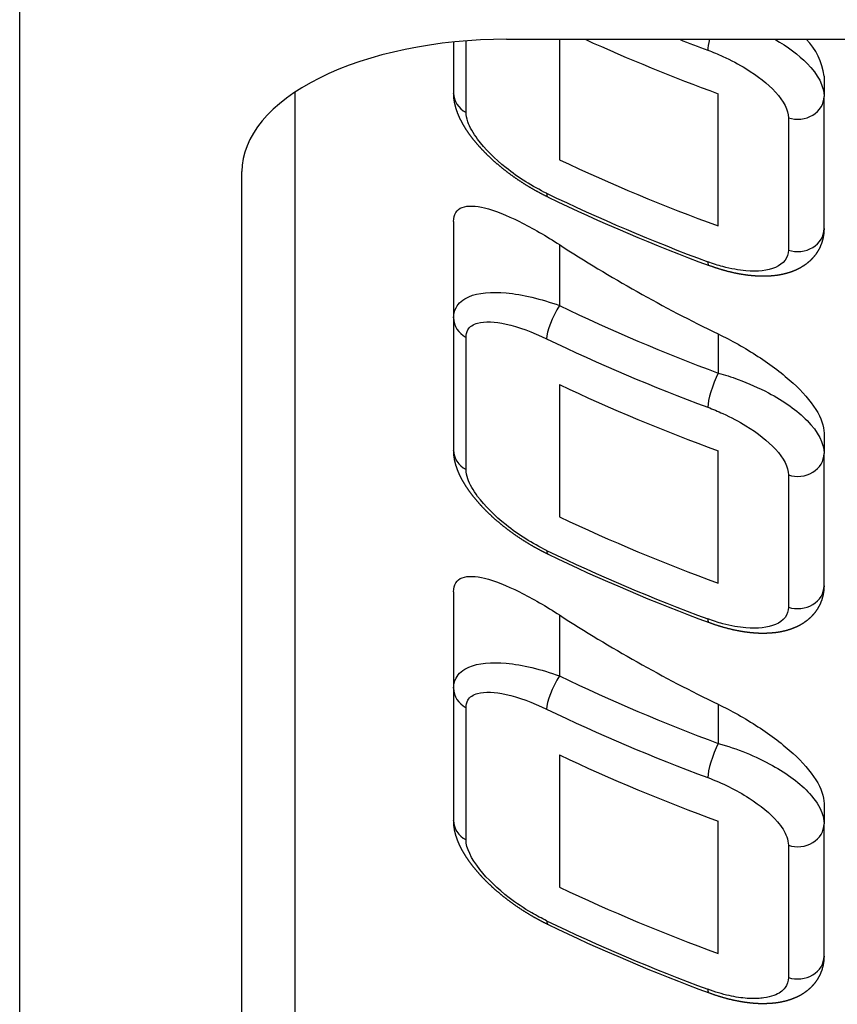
# Model space of a CAD drawing. Header units: millimetres. Extents: x 88.63 to 88.79, y 26.81 to 28.21.
# Tile 7 of 9: x 88.72924 to 88.73697, y 28.15917 to 28.16847. Entities that reach past the tile are written whole.
import ezdxf

# ---------------------------------------------------------------- set-up
doc = ezdxf.new("R2010")
doc.units = ezdxf.units.MM
doc.layers.add('SANINDUSA', color=3, linetype='Continuous')

msp = doc.modelspace()

# ---------------------------------------------------------------- linework, layer by layer
at = {"layer": 'SANINDUSA'}
for p, q in [((88.72924213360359, 28.14323810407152), (88.72924213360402, 28.16948810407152)), ((88.73334213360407, 28.16826284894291), (88.73334213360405, 28.16778020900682)), ((88.73345951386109, 28.16759667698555), (88.7334595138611, 28.16827337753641)), ((88.733842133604, 28.16828810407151), (88.750342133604, 28.16828810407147)), ((88.73434213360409, 28.16828810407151), (88.73434213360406, 28.16715005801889)), ((88.73684213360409, 28.16794150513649), (88.73684213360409, 28.1677490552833)), ((88.73184213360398, 28.16778810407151), (88.73184213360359, 28.15046997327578)), ((88.73584213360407, 28.16652425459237), (88.7358421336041, 28.16777425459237)), ((88.73684213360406, 28.1664990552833), (88.73684213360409, 28.1677490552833)), ((88.73650474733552, 28.16754620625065), (88.73650474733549, 28.16629620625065)), ((88.73134213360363, 28.14578810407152), (88.73134213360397, 28.16703810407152)), ((88.733342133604, 28.16656635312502), (88.733342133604, 28.16565520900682)), ((88.73434213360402, 28.16634808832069), (88.73434213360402, 28.16577210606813)), ((88.733342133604, 28.16565520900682), (88.73334213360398, 28.16440520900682)), ((88.73345951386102, 28.16422167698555), (88.73345951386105, 28.16547167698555)), ((88.73584213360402, 28.16550349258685), (88.73584213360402, 28.16513457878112)), ((88.734342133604, 28.16502505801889), (88.73434213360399, 28.16377505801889)), ((88.73684213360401, 28.16456650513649), (88.73684213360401, 28.1643740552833)), ((88.73584213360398, 28.16314925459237), (88.73584213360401, 28.16439925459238)), ((88.73684213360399, 28.1631240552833), (88.73684213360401, 28.1643740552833)), ((88.73650474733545, 28.16417120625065), (88.73650474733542, 28.16292120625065)), ((88.73334213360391, 28.16306635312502), (88.73334213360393, 28.16215520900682)), ((88.73434213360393, 28.16284808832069), (88.73434213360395, 28.16227210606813)), ((88.73334213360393, 28.16215520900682), (88.7333421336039, 28.16090520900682)), ((88.73345951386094, 28.16072167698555), (88.73345951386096, 28.16197167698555)), ((88.73584213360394, 28.16200349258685), (88.73584213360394, 28.16163457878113)), ((88.73434213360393, 28.16152505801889), (88.7343421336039, 28.16027505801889)), ((88.73684213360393, 28.16106650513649), (88.73684213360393, 28.1608740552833)), ((88.73584213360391, 28.15964925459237), (88.73584213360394, 28.16089925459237)), ((88.7368421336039, 28.1596240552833), (88.73684213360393, 28.1608740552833)), ((88.73650474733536, 28.16067120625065), (88.73650474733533, 28.15942120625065))]:
    msp.add_line(p, q, dxfattribs=at)
for centre, radius, start, end in [((88.73626857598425, 28.16787539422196), 0.0005773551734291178, 6.575160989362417, 45.62913409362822), ((88.74203449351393, 28.18303760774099), 0.01801706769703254, 244.3444973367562, 249.6023709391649), ((88.74203449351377, 28.17966260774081), 0.01801706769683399, 244.3444973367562, 249.6023709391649), ((88.7420344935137, 28.1761626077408), 0.01801706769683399, 244.3444973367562, 249.6023709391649)]:
    msp.add_arc(centre, radius, start, end, dxfattribs=at)
for centre, major_axis, ratio, start_param, end_param in [((88.73384213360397, 28.16703810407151), (0.0025, 4.105394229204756e-62), 0.4999999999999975, 1.570796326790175, 3.141592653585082), ((88.74238781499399, 28.18120252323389), (-0.016830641, -8.972168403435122e-61), 0.8660254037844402, 1.08868964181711, 1.171343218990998), ((88.742387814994, 28.18157752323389), (0.016830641, 8.972168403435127e-61), 0.8660254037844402, 4.28911189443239, 4.306562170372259), ((88.7358421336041, 28.16838457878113), (8.718745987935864e-05, 0.0002343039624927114), 0.1973892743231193, 2.067275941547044, 2.653878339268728), ((88.73359213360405, 28.16778020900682), (0.00025, 1.332713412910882e-62), 0.8660254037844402, 3.141592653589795, 4.153223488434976), ((88.73659213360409, 28.1677490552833), (0.0002499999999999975, 1.332713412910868e-62), 0.8660254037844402, 4.355303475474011, 6.283185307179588), ((88.74238781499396, 28.17995252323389), (0.016830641, 8.972168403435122e-61), 0.8660254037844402, 4.21396969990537, 4.312935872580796), ((88.73434213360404, 28.16702210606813), (0.0001082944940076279, 0.0002253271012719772), 0.2426227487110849, 2.674094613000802, 3.141592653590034), ((88.74238781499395, 28.17957752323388), (-0.016830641, -8.972168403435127e-61), 0.8660254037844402, 1.064152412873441, 1.164969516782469), ((88.73659213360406, 28.1664990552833), (-0.00025, -1.332713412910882e-62), 0.8660254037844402, 1.213710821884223, 3.141592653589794), ((88.74234213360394, 28.1755827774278), (0.01333064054, 7.106430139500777e-61), 0.8660254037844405, 4.068736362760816, 4.203052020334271), ((88.73584213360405, 28.16638457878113), (8.718745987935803e-05, 0.0002343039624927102), 0.1973892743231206, 2.653878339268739, 3.141592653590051), ((88.73434213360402, 28.16564710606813), (0.0001082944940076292, 0.0002253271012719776), 0.242622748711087, 1.103298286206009, 2.674094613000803), ((88.74238781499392, 28.17832752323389), (-0.016580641, -8.838897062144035e-61), 0.8660254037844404, 1.064152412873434, 1.164969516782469), ((88.733592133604, 28.16565520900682), (-0.0002500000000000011, -1.332713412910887e-62), 0.8660254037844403, 1.81782130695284e-15, 1.01163083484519), ((88.74238781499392, 28.17820252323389), (0.016830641, 8.972168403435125e-61), 0.8660254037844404, 4.205745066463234, 4.306562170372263), ((88.73584213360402, 28.16500957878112), (8.71874598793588e-05, 0.0002343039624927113), 0.1973892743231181, 1.083082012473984, 2.65387833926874), ((88.74238781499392, 28.17782752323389), (-0.016830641, -8.972168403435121e-61), 0.8660254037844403, 1.072377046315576, 1.171343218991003), ((88.73359213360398, 28.16440520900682), (0.0002500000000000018, 1.332713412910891e-62), 0.86602540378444, 3.141592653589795, 4.153223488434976), ((88.73659213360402, 28.1643740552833), (0.0002500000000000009, 1.332713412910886e-62), 0.8660254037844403, 4.355303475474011, 6.283185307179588), ((88.74238781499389, 28.17657752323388), (0.016830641, 8.972168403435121e-61), 0.8660254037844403, 4.21396969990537, 4.312935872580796), ((88.73434213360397, 28.16364710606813), (0.0001082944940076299, 0.0002253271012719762), 0.2426227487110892, 2.674094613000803, 3.141592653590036), ((88.74238781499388, 28.17620252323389), (-0.016830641, -8.972168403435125e-61), 0.8660254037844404, 1.064152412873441, 1.164969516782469), ((88.73659213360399, 28.1631240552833), (-0.00025, -1.332713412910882e-62), 0.8660254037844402, 1.213710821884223, 3.141592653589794), ((88.74234213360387, 28.1720827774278), (0.01333064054, 7.106430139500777e-61), 0.8660254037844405, 4.068736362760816, 4.203052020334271), ((88.73584213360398, 28.16300957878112), (8.718745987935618e-05, 0.0002343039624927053), 0.1973892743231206, 2.653878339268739, 3.141592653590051), ((88.73434213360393, 28.16214710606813), (0.0001082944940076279, 0.0002253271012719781), 0.2426227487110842, 1.103298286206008, 2.674094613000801), ((88.74238781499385, 28.17482752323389), (-0.016580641, -8.83889706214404e-61), 0.8660254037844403, 1.064152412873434, 1.164969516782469), ((88.73359213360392, 28.16215520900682), (-0.0002500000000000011, -1.332713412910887e-62), 0.8660254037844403, 1.81782130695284e-15, 1.01163083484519), ((88.74238781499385, 28.17470252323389), (0.016830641, 8.972168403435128e-61), 0.8660254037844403, 4.205745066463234, 4.306562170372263), ((88.73584213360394, 28.16150957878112), (8.718745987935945e-05, 0.0002343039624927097), 0.1973892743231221, 1.083082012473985, 2.65387833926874), ((88.74238781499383, 28.17432752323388), (-0.016830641, -8.972168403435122e-61), 0.8660254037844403, 1.072377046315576, 1.171343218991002), ((88.73359213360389, 28.16090520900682), (-0.0002499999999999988, -1.332713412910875e-62), 0.8660254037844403, 1.81782130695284e-15, 1.011630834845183), ((88.73659213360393, 28.1608740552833), (-0.0002499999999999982, -1.332713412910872e-62), 0.8660254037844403, 1.213710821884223, 3.141592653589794), ((88.7423878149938, 28.17307752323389), (0.016830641, 8.972168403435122e-61), 0.8660254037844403, 4.21396969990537, 4.312935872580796), ((88.73434213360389, 28.16014710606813), (0.0001082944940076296, 0.0002253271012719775), 0.2426227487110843, 2.674094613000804, 3.141592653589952), ((88.7423878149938, 28.17270252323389), (-0.016830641, -8.972168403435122e-61), 0.8660254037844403, 1.064152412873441, 1.164969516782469), ((88.7365921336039, 28.1596240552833), (-0.00025, -1.332713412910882e-62), 0.8660254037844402, 1.213710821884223, 3.141592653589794), ((88.7358421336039, 28.15950957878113), (8.718745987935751e-05, 0.0002343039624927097), 0.197389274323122, 2.653878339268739, 3.141592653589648)]:
    msp.add_ellipse(centre, major_axis=major_axis, ratio=ratio, start_param=start_param, end_param=end_param, dxfattribs=at)
for points, degree, knots in [([(88.73637705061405, 28.1682881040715), (88.7364964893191, 28.16821926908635), (88.7366019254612, 28.16814143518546), (88.73678485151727, 28.16795475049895), (88.73684213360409, 28.16784519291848), (88.73684213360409, 28.1677490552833)], 3, [0.452045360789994, 0.452045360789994, 0.452045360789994, 0.452045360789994, 0.7860267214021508, 0.7860267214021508, 1.218646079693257, 1.218646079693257, 1.218646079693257, 1.218646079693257]), ([(88.73574343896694, 28.16818565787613), (88.73579079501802, 28.16816803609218), (88.73583868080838, 28.16814825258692), (88.7359616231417, 28.16809211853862), (88.73603508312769, 28.16805330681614), (88.73621414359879, 28.16794347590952), (88.73631170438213, 28.16786726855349), (88.73646113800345, 28.16770412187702), (88.73650474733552, 28.16761830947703), (88.73650474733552, 28.16754620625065)], 3, [-5.114383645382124e-16, -5.114383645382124e-16, -5.114383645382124e-16, -5.114383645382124e-16, 0.1523307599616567, 0.1523307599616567, 0.3960599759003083, 0.3960599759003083, 0.7860267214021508, 0.7860267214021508, 1.218646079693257, 1.218646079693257, 1.218646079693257, 1.218646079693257]), ([(88.73423383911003, 28.16679677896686), (88.73417588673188, 28.16682574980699), (88.73411821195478, 28.16685680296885), (88.73406106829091, 28.16688978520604), (88.73400470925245, 28.16692454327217), (88.73394938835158, 28.16696092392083), (88.73389535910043, 28.16699877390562), (88.73384426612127, 28.16703685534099), (88.7337944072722, 28.16707633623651), (88.73374603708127, 28.16711704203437), (88.7336994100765, 28.16715879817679), (88.73365478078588, 28.16720143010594), (88.7336124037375, 28.16724476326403), (88.73356736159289, 28.16729451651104), (88.7335253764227, 28.16734521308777), (88.73348680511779, 28.16739668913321), (88.73345200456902, 28.16744878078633), (88.73342133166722, 28.16750132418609), (88.73339928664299, 28.16754511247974), (88.73338035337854, 28.16758952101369), (88.73336481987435, 28.16763458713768), (88.73335260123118, 28.16768228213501), (88.73334484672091, 28.16773091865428), (88.73334213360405, 28.16778020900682)], 1, [0, 0, 0.06589861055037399, 0.131797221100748, 0.197695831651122, 0.263594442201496, 0.32949305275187, 0.395391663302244, 0.4592208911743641, 0.5230501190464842, 0.5868793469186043, 0.6507085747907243, 0.7145378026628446, 0.7783670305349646, 0.8503917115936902, 0.9224163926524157, 0.9944410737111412, 1.066465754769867, 1.138490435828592, 1.197912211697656, 1.25733398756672, 1.316755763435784, 1.378429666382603, 1.440103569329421, 1.501777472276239, 1.501777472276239]), ([(88.73422082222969, 28.16683279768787), (88.73408766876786, 28.16689679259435), (88.73395460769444, 28.16698030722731), (88.73373151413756, 28.16715835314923), (88.73363717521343, 28.16725214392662), (88.73352648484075, 28.16740143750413), (88.73349462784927, 28.1674574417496), (88.73346528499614, 28.16754042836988), (88.73345951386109, 28.16757026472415), (88.73345951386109, 28.16759667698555)], 3, [0, 0, 0, 0, 0.4500649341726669, 0.4500649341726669, 0.8557572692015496, 0.8557572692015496, 1.109314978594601, 1.109314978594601, 1.267788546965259, 1.267788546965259, 1.267788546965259, 1.267788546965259]), ([(88.733342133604, 28.16656635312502), (88.733342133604, 28.16660019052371), (88.733349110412, 28.16662894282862), (88.73337684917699, 28.16667390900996), (88.73339759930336, 28.16669014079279), (88.73347688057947, 28.16672017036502), (88.7335533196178, 28.16671470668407), (88.73372805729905, 28.16667154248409), (88.73384213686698, 28.16662640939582), (88.73408750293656, 28.16650472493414), (88.73421886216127, 28.16642818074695), (88.73434213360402, 28.16634808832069)], 3, [3.408906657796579, 3.408906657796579, 3.408906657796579, 3.408906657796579, 3.611931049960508, 3.611931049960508, 3.814955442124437, 3.814955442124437, 4.221004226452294, 4.221004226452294, 4.683324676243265, 4.683324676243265, 5.145645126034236, 5.145645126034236, 5.145645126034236, 5.145645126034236]), ([(88.73684213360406, 28.1664990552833), (88.73683978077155, 28.1664547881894), (88.73683274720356, 28.1664106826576), (88.73682107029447, 28.16636748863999), (88.7368047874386, 28.16632595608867), (88.73678604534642, 28.16629008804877), (88.73676384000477, 28.16625622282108), (88.7367385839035, 28.16622472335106), (88.73671068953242, 28.16619595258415), (88.73668003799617, 28.16616970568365), (88.73664727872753, 28.1661462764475), (88.73661277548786, 28.16612564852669), (88.73657689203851, 28.16610780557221), (88.73653154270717, 28.16608961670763), (88.73648451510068, 28.16607502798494), (88.73643604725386, 28.16606383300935), (88.73638637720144, 28.16605582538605), (88.73633306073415, 28.16605062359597), (88.73627837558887, 28.16604851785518), (88.73622251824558, 28.16604938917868), (88.73616568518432, 28.16605311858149), (88.7361080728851, 28.16605958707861), (88.736050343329, 28.16606861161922), (88.73599181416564, 28.16608020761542), (88.73593274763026, 28.16609427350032), (88.73587340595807, 28.16611070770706), (88.7358140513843, 28.16612940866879), (88.73575494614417, 28.16615027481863)], 1, [0, 0, 0.05491950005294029, 0.1098390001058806, 0.1647585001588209, 0.2196780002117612, 0.2695696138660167, 0.3194612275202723, 0.3693528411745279, 0.4192444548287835, 0.4698231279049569, 0.5204018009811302, 0.5709804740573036, 0.6215591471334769, 0.6832082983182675, 0.7448574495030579, 0.8065066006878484, 0.8681557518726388, 0.9327218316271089, 0.9972879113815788, 1.061853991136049, 1.126420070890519, 1.190986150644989, 1.254778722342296, 1.318571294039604, 1.382363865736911, 1.446156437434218, 1.509949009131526, 1.573741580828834, 1.573741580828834]), ([(88.73650474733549, 28.16629620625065), (88.73650474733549, 28.16622410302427), (88.73646113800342, 28.16616620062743), (88.73631170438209, 28.16610191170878), (88.73621414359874, 28.16609126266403), (88.73603508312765, 28.16610625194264), (88.73596162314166, 28.16611958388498), (88.73583868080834, 28.16615263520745), (88.73579079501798, 28.16616803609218), (88.73574343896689, 28.16618565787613)], 3, [0, 0, 0, 0, 0.4326193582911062, 0.4326193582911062, 0.8225861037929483, 0.8225861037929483, 1.0663153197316, 1.0663153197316, 1.218646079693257, 1.218646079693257, 1.218646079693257, 1.218646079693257]), ([(88.733342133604, 28.16565520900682), (88.73334213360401, 28.16569042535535), (88.73334971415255, 28.16572294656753), (88.73338825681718, 28.16579682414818), (88.73343010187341, 28.16583164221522), (88.73357549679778, 28.16589397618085), (88.73369941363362, 28.16590398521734), (88.73399245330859, 28.16587717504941), (88.7341672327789, 28.16583515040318), (88.73434213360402, 28.16577210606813)], 3, [2.961778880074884e-17, 2.961778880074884e-17, 2.961778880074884e-17, 2.961778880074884e-17, 0.1584735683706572, 0.1584735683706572, 0.4120312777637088, 0.4120312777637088, 0.8177236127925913, 0.8177236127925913, 1.267788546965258, 1.267788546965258, 1.267788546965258, 1.267788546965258]), ([(88.73345951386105, 28.16547167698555), (88.73345951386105, 28.16549808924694), (88.73346528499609, 28.16552166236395), (88.73349462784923, 28.16557292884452), (88.73352648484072, 28.16559455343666), (88.7336371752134, 28.16562590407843), (88.73373151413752, 28.16562045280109), (88.73395460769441, 28.16557058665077), (88.73408766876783, 28.16552179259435), (88.73422082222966, 28.16545779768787)], 3, [2.961778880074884e-17, 2.961778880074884e-17, 2.961778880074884e-17, 2.961778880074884e-17, 0.1584735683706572, 0.1584735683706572, 0.4120312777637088, 0.4120312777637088, 0.8177236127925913, 0.8177236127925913, 1.267788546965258, 1.267788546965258, 1.267788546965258, 1.267788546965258]), ([(88.73584213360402, 28.16550349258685), (88.73596303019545, 28.1654450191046), (88.73609439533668, 28.16537223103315), (88.73634120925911, 28.16521164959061), (88.73645656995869, 28.16512373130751), (88.73663519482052, 28.16495978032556), (88.73671229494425, 28.16487332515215), (88.736815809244, 28.16470884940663), (88.73684213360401, 28.16463072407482), (88.73684213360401, 28.16456650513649)], 3, [-1.601466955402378, -1.601466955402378, -1.601466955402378, -1.601466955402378, -1.18604710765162, -1.18604710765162, -0.7706272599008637, -0.7706272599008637, -0.3853136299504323, -0.3853136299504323, 0, 0, 0, 0]), ([(88.73584213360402, 28.16513457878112), (88.73590433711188, 28.16511721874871), (88.73596723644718, 28.16509696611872), (88.73612872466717, 28.16503764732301), (88.73622521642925, 28.16499497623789), (88.73646041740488, 28.16487026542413), (88.7365885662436, 28.16478006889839), (88.73678485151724, 28.16457975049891), (88.73684213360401, 28.16447019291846), (88.73684213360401, 28.1643740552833)], 3, [-9.552041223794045e-18, -9.552041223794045e-18, -9.552041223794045e-18, -9.552041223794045e-18, 0.1523307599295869, 0.1523307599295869, 0.396059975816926, 0.396059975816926, 0.7860267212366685, 0.7860267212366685, 1.218646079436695, 1.218646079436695, 1.218646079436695, 1.218646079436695]), ([(88.73574343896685, 28.16481065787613), (88.73579079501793, 28.16479303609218), (88.73583868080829, 28.16477325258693), (88.73596162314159, 28.16471711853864), (88.73603508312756, 28.16467830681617), (88.73621414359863, 28.16456847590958), (88.73631170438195, 28.1644922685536), (88.73646113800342, 28.16432912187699), (88.73650474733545, 28.16424330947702), (88.73650474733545, 28.16417120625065)], 3, [-9.552041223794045e-18, -9.552041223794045e-18, -9.552041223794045e-18, -9.552041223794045e-18, 0.1523307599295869, 0.1523307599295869, 0.396059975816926, 0.396059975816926, 0.7860267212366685, 0.7860267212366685, 1.218646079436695, 1.218646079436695, 1.218646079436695, 1.218646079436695]), ([(88.73423383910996, 28.16342177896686), (88.73417588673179, 28.16345074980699), (88.7341182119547, 28.16348180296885), (88.73406106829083, 28.16351478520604), (88.73400470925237, 28.16354954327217), (88.73394938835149, 28.16358592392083), (88.73389535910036, 28.16362377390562), (88.7338442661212, 28.16366185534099), (88.73379440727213, 28.16370133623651), (88.73374603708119, 28.16374204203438), (88.73369941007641, 28.16378379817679), (88.73365478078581, 28.16382643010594), (88.73361240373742, 28.16386976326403), (88.73356736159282, 28.16391951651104), (88.73352537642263, 28.16397021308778), (88.73348680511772, 28.16402168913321), (88.73345200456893, 28.16407378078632), (88.73342133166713, 28.1641263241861), (88.7333992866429, 28.16417011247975), (88.73338035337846, 28.16421452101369), (88.73336481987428, 28.16425958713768), (88.7333526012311, 28.16430728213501), (88.73334484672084, 28.16435591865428), (88.73334213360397, 28.16440520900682)], 1, [0, 0, 0.06589861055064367, 0.1317972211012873, 0.197695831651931, 0.2635944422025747, 0.3294930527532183, 0.395391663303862, 0.4592208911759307, 0.5230501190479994, 0.5868793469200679, 0.6507085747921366, 0.7145378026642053, 0.778367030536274, 0.8503917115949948, 0.9224163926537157, 0.9944410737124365, 1.066465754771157, 1.138490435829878, 1.197912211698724, 1.257333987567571, 1.316755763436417, 1.378429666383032, 1.440103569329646, 1.50177747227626, 1.50177747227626]), ([(88.73422082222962, 28.16345779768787), (88.73408766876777, 28.16352179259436), (88.73395460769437, 28.16360530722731), (88.73373151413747, 28.16378335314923), (88.73363717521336, 28.16387714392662), (88.73352648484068, 28.16402643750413), (88.7334946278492, 28.1640824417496), (88.73346528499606, 28.16416542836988), (88.73345951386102, 28.16419526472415), (88.73345951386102, 28.16422167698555)], 3, [0, 0, 0, 0, 0.4500649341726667, 0.4500649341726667, 0.8557572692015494, 0.8557572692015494, 1.109314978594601, 1.109314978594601, 1.267788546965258, 1.267788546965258, 1.267788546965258, 1.267788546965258]), ([(88.73334213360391, 28.16306635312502), (88.73334213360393, 28.16310019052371), (88.73334911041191, 28.16312894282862), (88.73337684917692, 28.16317390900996), (88.73339759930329, 28.16319014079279), (88.7334768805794, 28.16322017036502), (88.73355331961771, 28.16321470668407), (88.73372805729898, 28.16317154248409), (88.7338421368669, 28.16312640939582), (88.73408750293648, 28.16300472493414), (88.7342188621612, 28.16292818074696), (88.73434213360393, 28.16284808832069)], 3, [3.408906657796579, 3.408906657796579, 3.408906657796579, 3.408906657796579, 3.611931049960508, 3.611931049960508, 3.814955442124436, 3.814955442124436, 4.221004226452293, 4.221004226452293, 4.683324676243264, 4.683324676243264, 5.145645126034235, 5.145645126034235, 5.145645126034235, 5.145645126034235]), ([(88.73684213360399, 28.1631240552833), (88.73683978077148, 28.1630797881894), (88.7368327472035, 28.1630356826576), (88.7368210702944, 28.16299248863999), (88.73680478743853, 28.16295095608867), (88.73678604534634, 28.16291508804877), (88.7367638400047, 28.16288122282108), (88.73673858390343, 28.16284972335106), (88.73671068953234, 28.16282095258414), (88.73668003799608, 28.16279470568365), (88.73664727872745, 28.1627712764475), (88.73661277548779, 28.16275064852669), (88.73657689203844, 28.16273280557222), (88.7365315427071, 28.16271461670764), (88.73648451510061, 28.16270002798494), (88.73643604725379, 28.16268883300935), (88.73638637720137, 28.16268082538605), (88.73633306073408, 28.16267562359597), (88.7362783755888, 28.16267351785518), (88.73622251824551, 28.16267438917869), (88.73616568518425, 28.1626781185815), (88.73610807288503, 28.16268458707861), (88.73605034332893, 28.16269361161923), (88.73599181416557, 28.16270520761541), (88.73593274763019, 28.16271927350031), (88.735873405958, 28.16273570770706), (88.73581405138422, 28.16275440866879), (88.7357549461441, 28.16277527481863)], 1, [0, 0, 0.05491950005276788, 0.1098390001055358, 0.1647585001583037, 0.2196780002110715, 0.2695696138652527, 0.319461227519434, 0.3693528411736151, 0.4192444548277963, 0.4698231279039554, 0.5204018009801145, 0.5709804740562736, 0.6215591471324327, 0.6832082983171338, 0.744857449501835, 0.806506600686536, 0.8681557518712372, 0.9327218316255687, 0.9972879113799, 1.061853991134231, 1.126420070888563, 1.190986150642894, 1.254778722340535, 1.318571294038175, 1.382363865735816, 1.446156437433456, 1.509949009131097, 1.573741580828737, 1.573741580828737]), ([(88.73650474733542, 28.16292120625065), (88.73650474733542, 28.16284910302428), (88.73646113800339, 28.16279120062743), (88.73631170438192, 28.16272691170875), (88.73621414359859, 28.16271626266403), (88.73603508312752, 28.16273125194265), (88.73596162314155, 28.16274458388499), (88.73583868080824, 28.16277763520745), (88.73579079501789, 28.16279303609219), (88.73574343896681, 28.16281065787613)], 3, [0, 0, 0, 0, 0.4326193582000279, 0.4326193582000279, 0.822586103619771, 0.822586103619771, 1.06631531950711, 1.06631531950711, 1.218646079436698, 1.218646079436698, 1.218646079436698, 1.218646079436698]), ([(88.73334213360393, 28.16215520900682), (88.73334213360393, 28.16219042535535), (88.73334971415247, 28.16222294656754), (88.73338825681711, 28.16229682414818), (88.73343010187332, 28.16233164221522), (88.73357549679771, 28.16239397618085), (88.73369941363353, 28.16240398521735), (88.7339924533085, 28.16237717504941), (88.73416723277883, 28.16233515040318), (88.73434213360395, 28.16227210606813)], 3, [0, 0, 0, 0, 0.1584735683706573, 0.1584735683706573, 0.412031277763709, 0.412031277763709, 0.8177236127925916, 0.8177236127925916, 1.267788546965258, 1.267788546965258, 1.267788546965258, 1.267788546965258]), ([(88.73345951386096, 28.16197167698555), (88.73345951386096, 28.16199808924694), (88.73346528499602, 28.16202166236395), (88.73349462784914, 28.16207292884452), (88.73352648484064, 28.16209455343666), (88.73363717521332, 28.16212590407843), (88.73373151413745, 28.16212045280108), (88.73395460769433, 28.16207058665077), (88.73408766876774, 28.16202179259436), (88.73422082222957, 28.16195779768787)], 3, [0, 0, 0, 0, 0.1584735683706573, 0.1584735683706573, 0.412031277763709, 0.412031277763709, 0.8177236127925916, 0.8177236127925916, 1.267788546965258, 1.267788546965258, 1.267788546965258, 1.267788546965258]), ([(88.73584213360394, 28.16200349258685), (88.73596303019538, 28.1619450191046), (88.7360943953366, 28.16187223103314), (88.73634120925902, 28.16171164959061), (88.73645656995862, 28.1616237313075), (88.73663519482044, 28.16145978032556), (88.73671229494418, 28.16137332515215), (88.73681580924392, 28.16120884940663), (88.73684213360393, 28.16113072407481), (88.73684213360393, 28.16106650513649)], 3, [-1.60146695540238, -1.60146695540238, -1.60146695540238, -1.60146695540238, -1.186047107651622, -1.186047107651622, -0.7706272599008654, -0.7706272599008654, -0.3853136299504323, -0.3853136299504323, 0, 0, 0, 0]), ([(88.73584213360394, 28.16163457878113), (88.7360188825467, 28.16158525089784), (88.73619717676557, 28.16151370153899), (88.73649599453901, 28.16134691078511), (88.73661923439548, 28.1612550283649), (88.73675995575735, 28.16109966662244), (88.73679919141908, 28.16103935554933), (88.73683516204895, 28.16094382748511), (88.73684213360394, 28.16090792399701), (88.73684213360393, 28.1608740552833)], 3, [0, 0, 0, 0, 0.4328421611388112, 0.4328421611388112, 0.823009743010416, 0.823009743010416, 1.066864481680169, 1.066864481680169, 1.219273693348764, 1.219273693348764, 1.219273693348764, 1.219273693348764]), ([(88.73574343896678, 28.16131065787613), (88.73587799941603, 28.16126058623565), (88.73601373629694, 28.16119424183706), (88.73624122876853, 28.16104855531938), (88.73633505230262, 28.16097145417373), (88.73644218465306, 28.1608457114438), (88.73647205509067, 28.1607979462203), (88.7364994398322, 28.16072398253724), (88.73650474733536, 28.16069660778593), (88.73650474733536, 28.16067120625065)], 3, [0, 0, 0, 0, 0.4328421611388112, 0.4328421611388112, 0.823009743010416, 0.823009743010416, 1.066864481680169, 1.066864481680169, 1.219273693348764, 1.219273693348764, 1.219273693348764, 1.219273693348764]), ([(88.73423383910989, 28.15992177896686), (88.73417588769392, 28.15995074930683), (88.73411821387, 28.15998180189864), (88.73406107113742, 28.16001478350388), (88.73400471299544, 28.16004954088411), (88.73394939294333, 28.16008592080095), (88.7338953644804, 28.16012377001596), (88.7338442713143, 28.16016185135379), (88.733794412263, 28.16020133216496), (88.73374604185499, 28.16024203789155), (88.73369941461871, 28.16028379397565), (88.73365478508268, 28.16032642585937), (88.73361240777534, 28.16036975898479), (88.73356736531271, 28.16041951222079), (88.73352537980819, 28.16047020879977), (88.7334868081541, 28.16052168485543), (88.73345200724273, 28.16057377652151), (88.73342133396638, 28.16062631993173), (88.7333992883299, 28.16067010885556), (88.73338035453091, 28.16071451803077), (88.73336482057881, 28.16075958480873), (88.73335260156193, 28.1608072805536), (88.73334484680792, 28.16085591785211), (88.7333421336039, 28.16090520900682)], 1, [0, 0, 0.06589751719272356, 0.1317950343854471, 0.1976925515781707, 0.2635900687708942, 0.3294875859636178, 0.3953851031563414, 0.4592143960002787, 0.523043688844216, 0.5868729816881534, 0.6507022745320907, 0.7145315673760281, 0.7783608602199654, 0.8503856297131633, 0.9224103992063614, 0.9944351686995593, 1.066459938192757, 1.138484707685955, 1.197907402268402, 1.257330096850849, 1.316752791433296, 1.378427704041, 1.440102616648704, 1.501777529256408, 1.501777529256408]), ([(88.73422082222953, 28.15995779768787), (88.73417403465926, 28.15998028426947), (88.73412699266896, 28.16000528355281), (88.73400644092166, 28.16007565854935), (88.73393442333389, 28.16012397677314), (88.73375892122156, 28.16025859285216), (88.73366143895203, 28.16035132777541), (88.73350773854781, 28.16054583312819), (88.73345951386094, 28.16064682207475), (88.73345951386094, 28.16072167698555)], 3, [-2.324180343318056e-16, -2.324180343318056e-16, -2.324180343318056e-16, -2.324180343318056e-16, 0.1581441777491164, 0.1581441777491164, 0.4111748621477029, 0.4111748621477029, 0.8160239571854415, 0.8160239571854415, 1.265153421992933, 1.265153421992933, 1.265153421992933, 1.265153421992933]), ([(88.7368421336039, 28.1596240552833), (88.73683978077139, 28.1595797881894), (88.73683274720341, 28.1595356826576), (88.73682107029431, 28.15949248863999), (88.73680478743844, 28.15945095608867), (88.73678604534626, 28.15941508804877), (88.73676384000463, 28.15938122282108), (88.73673858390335, 28.15934972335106), (88.73671068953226, 28.15932095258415), (88.73668003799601, 28.15929470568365), (88.73664727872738, 28.1592712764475), (88.73661277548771, 28.15925064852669), (88.73657689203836, 28.15923280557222), (88.73653154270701, 28.15921461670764), (88.73648451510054, 28.15920002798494), (88.7364360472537, 28.15918883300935), (88.7363863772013, 28.15918082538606), (88.736333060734, 28.15917562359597), (88.73627837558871, 28.15917351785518), (88.73622251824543, 28.15917438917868), (88.73616568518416, 28.1591781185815), (88.73610807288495, 28.15918458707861), (88.73605034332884, 28.15919361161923), (88.73599181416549, 28.15920520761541), (88.7359327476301, 28.15921927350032), (88.73587340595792, 28.15923570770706), (88.73581405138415, 28.15925440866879), (88.73575494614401, 28.15927527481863)], 1, [0, 0, 0.05491950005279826, 0.1098390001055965, 0.1647585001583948, 0.219678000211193, 0.2695696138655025, 0.3194612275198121, 0.3693528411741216, 0.4192444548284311, 0.4698231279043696, 0.5204018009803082, 0.5709804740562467, 0.6215591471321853, 0.6832082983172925, 0.7448574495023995, 0.8065066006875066, 0.8681557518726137, 0.9327218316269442, 0.9972879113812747, 1.061853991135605, 1.126420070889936, 1.190986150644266, 1.254778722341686, 1.318571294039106, 1.382363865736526, 1.446156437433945, 1.509949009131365, 1.573741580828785, 1.573741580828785]), ([(88.73650474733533, 28.15942120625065), (88.73650474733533, 28.15938566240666), (88.7364943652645, 28.15935338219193), (88.73645112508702, 28.1592945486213), (88.73641528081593, 28.15926943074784), (88.73634000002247, 28.15924094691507), (88.736307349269, 28.15923304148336), (88.73625348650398, 28.15922569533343), (88.736234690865, 28.15922400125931), (88.73618398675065, 28.15922159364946), (88.7361509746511, 28.15922208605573), (88.7360621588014, 28.15922834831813), (88.73600474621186, 28.15923702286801), (88.73587900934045, 28.15926512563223), (88.73581068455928, 28.15928563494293), (88.73574343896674, 28.15931065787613)], 3, [0, 0, 0, 0, 0.2132630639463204, 0.2132630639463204, 0.4569922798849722, 0.4569922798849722, 0.6093230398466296, 0.6093230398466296, 0.6854884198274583, 0.6854884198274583, 0.8073530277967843, 0.8073530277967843, 1.002336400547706, 1.002336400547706, 1.218646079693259, 1.218646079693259, 1.218646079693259, 1.218646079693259])]:
    msp.add_open_spline(points, degree=degree, knots=knots, dxfattribs=at)

doc.saveas('drawing.dxf')
